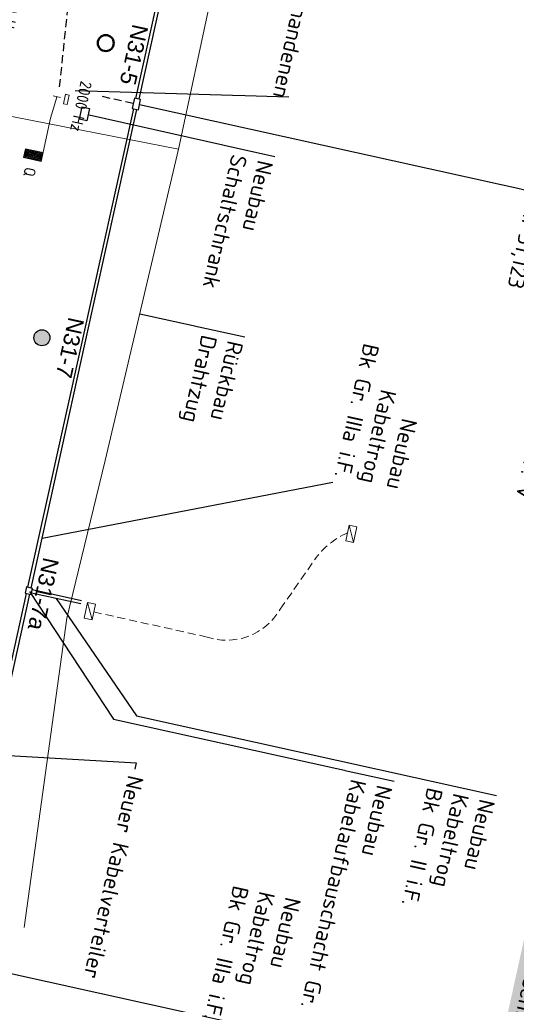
# Model space of a CAD drawing. Header units: metres. Extents: x 3425266 to 3446567, y 5432533 to 5452217.
# Tile 44 of 82: x 3435978 to 3436055, y 5439971 to 5440124. Entities that reach past the tile are written whole.
import ezdxf
from ezdxf import colors
from ezdxf.entities.mleader import LeaderData, LeaderLine
from ezdxf.enums import TextEntityAlignment as Align
from ezdxf.math import Vec2, Vec3

# ---------------------------------------------------------------- set-up
doc = ezdxf.new("R2010")
doc.units = ezdxf.units.M
doc.header["$MEASUREMENT"] = 0
doc.linetypes.add('DASHED', pattern=[0.75, 0.5, -0.25])
for name, color, linetype, lineweight in [('MC-AL_Neubau_Planung-ESTW-Landau-Kabel_ausgeschaltet_TXT', 50, 'Continuous', 25), ('MC-AL_Neubau_Planung-ESTW-Landau-Kabel_TXT', 10, 'Continuous', 25), ('MC-AL_Neubau_Planung-ESTW-Landau-OLA-Planung_LIN', 84, 'Continuous', 25), ('MC-AL_Neubau_Planung-ESTW-Landau-OLA-Planung_TXT', 84, 'Continuous', 25), ('N_KTB', 10, 'Continuous', 25), ('N_KTB Verrohrung', 10, 'DASHED', 25), ('N_KTB_Text', 10, 'Continuous', 18), ('N_Nutzung Kabeltrog', 20, 'DASHED', 25), ('R_Draht', 40, 'Continuous', 18), ('R_Draht Text', 40, 'Continuous', 18), ('R_Signale', 40, 'Continuous', 18)]:
    doc.layers.add(name, color=color, linetype=linetype, lineweight=lineweight)
doc.styles.add('Isocpeur', font='isocpeur.ttf')
doc.styles.get("Standard").update_dxf_attribs({"font": 'arial.ttf'})
doc.styles.add('TXT', font='iso8.shx')

# ---------------------------------------------------------------- blocks, each defined once
blk = doc.blocks.new('_None')

msp = doc.modelspace()

# ---------------------------------------------------------------- linework, layer by layer
at = {"layer": 'N_KTB'}
msp.add_lwpolyline([(3435979.574, 5440035.484), (3435978.597, 5440035.7), (3435978.382, 5440034.723), (3435979.358, 5440034.508), (3435979.574, 5440035.484)], dxfattribs=at)
at = {"layer": 'N_KTB', "flags": 128}
for points in [[(3435987.214, 5440033.539), (3435979.52, 5440035.24)], [(3435987.106, 5440033.051), (3435979.412, 5440034.752)]]:
    msp.add_lwpolyline(points, dxfattribs=at)
at = {"layer": 'R_Draht', "linetype": 'Continuous', "lineweight": 15}
for p, q in [((3435990.903, 5440055.415), (3435984.917, 5440030.826)), ((3435984.917, 5440030.826), (3435978.25, 5439982.592))]:
    msp.add_line(p, q, dxfattribs=at)
at = {"layer": 'R_Draht'}
for p, q in [((3435988.152, 5440033.29), (3435987.636, 5440030.844)), ((3435989.375, 5440033.032), (3435988.152, 5440033.29)), ((3435988.859, 5440030.586), (3435989.375, 5440033.032)), ((3435987.636, 5440030.844), (3435988.859, 5440030.586))]:
    msp.add_line(p, q, dxfattribs=at)
at = {"layer": 'R_Signale'}
for p, q in [((3435983.928, 5440112.008), (3435982.756, 5440112.264)), ((3435983.342, 5440112.136), (3435983.214, 5440111.55)), ((3435984.386, 5440111.058), (3435984.707, 5440112.523)), ((3435984.707, 5440112.523), (3435985.257, 5440112.403)), ((3435985.096, 5440111.67), (3435984.936, 5440110.937)), ((3435985.257, 5440112.403), (3435985.096, 5440111.67)), ((3435983.214, 5440111.55), (3435982.371, 5440108.794)), ((3435984.936, 5440110.937), (3435984.386, 5440111.058))]:
    msp.add_line(p, q, dxfattribs=at)
for points in [[(3435982.371, 5440108.794), (3435980.899, 5440102.053), (3435978.139, 5440102.656), (3435978.44, 5440104.036), (3435981.2, 5440103.433)], [(3435981.071, 5440103.35), (3435978.523, 5440103.907), (3435978.268, 5440102.739), (3435980.816, 5440102.183), (3435981.048, 5440103.244), (3435978.606, 5440103.777), (3435978.398, 5440102.822), (3435980.733, 5440102.312), (3435980.919, 5440103.161), (3435978.689, 5440103.648), (3435978.527, 5440102.905), (3435980.65, 5440102.441), (3435980.789, 5440103.078), (3435978.772, 5440103.519), (3435978.656, 5440102.988), (3435980.567, 5440102.571), (3435980.66, 5440102.995), (3435978.855, 5440103.389), (3435978.786, 5440103.071), (3435980.484, 5440102.7), (3435980.53, 5440102.912), (3435978.938, 5440103.26), (3435978.915, 5440103.154), (3435980.427, 5440102.824)]]:
    msp.add_lwpolyline(points, dxfattribs=at)

# ---------------------------------------------------------------- texts
at = {"layer": 'R_Signale', "style": 'TXT'}
for s, rotation, p in [('500 Hz', 257.78158, (3435976.303, 5440125.133)), ('Q', 258.26226, (3435979.126, 5440100.411))]:
    msp.add_text(s, height=1.8, rotation=rotation, dxfattribs=at).set_placement(p, align=Align.MIDDLE)

# ---------------------------------------------------------------- leaders
at = {"layer": 'N_KTB_Text'}
ml = msp.add_multileader_mtext('Standard', dxfattribs=at)
ml.set_content('Nutzung der vorhandenen\\P\\pq*;Gleisquerung', color=256, style='Isocpeur')
ml.set_leader_properties()
ml.set_arrow_properties(name='NONE')
ml.build(insert=Vec2(0, 0))
ml.multileader.update_dxf_attribs({"has_text_frame": 1, "text_left_attachment_type": 0, "text_right_attachment_type": 0, "dogleg_length": 0, "arrow_head_size": 0.18})
ctx = ml.context
ctx.base_point, ctx.char_height, ctx.arrow_head_size, ctx.landing_gap_size, ctx.plane_origin, ctx.plane_x_axis, ctx.plane_y_axis = Vec3(3436028.344, 5440151.941), 2.5, 0.18, 1, Vec3(3436250.617, 5440078.352), Vec3(-0.215843, -0.9764281), Vec3(0.9764281, -0.215843)
ctx.left_attachment, ctx.right_attachment = 0, 0
notes = []
notes.append((ctx, [(1, (1, 1, 0), (3436019.548, 5440112.152), (0.215843, 0.9764281), 0, [(0, [(3435986.198, 5440113.134)], 0, [])])]))
ctx.mtext.insert, ctx.mtext.text_direction, ctx.mtext.rotation, ctx.mtext.flow_direction = Vec3(3436028.128, 5440150.965), Vec3(-0.215843, -0.9764281), 4.4948339, 5
ctx.mtext.has_bg_fill, ctx.mtext.bg_color, ctx.mtext.bg_scale_factor, ctx.mtext.bg_transparency, ctx.mtext.use_window_bg_color = 1, -1027028792, 1.5, 0, 1
for ctx, leaders in notes:
    for number, flags, end, landing, length, lines in leaders:
        leader = LeaderData()
        leader.index, (leader.has_last_leader_line, leader.has_dogleg_vector, leader.attachment_direction) = number, flags
        leader.last_leader_point, leader.dogleg_vector, leader.dogleg_length = Vec3(end), Vec3(landing), length
        for number, points, colour, breaks in lines:
            line = LeaderLine()
            line.index, line.vertices, line.color, line.breaks = number, Vec3.list(points), colors.encode_raw_color(colour), breaks
            leader.lines.append(line)
        ctx.leaders.append(leader)

# ---------------------------------------------------------------- next in the draw order: linework, layer by layer
at = {"layer": 'MC-AL_Neubau_Planung-ESTW-Landau-OLA-Planung_LIN', "lineweight": 50}
msp.add_circle((3435990.982, 5440120.515), 1.249, dxfattribs=at)
at = {"layer": 'N_KTB', "flags": 128}
for points in [[(3435995.694, 5440111.883), (3436041.88, 5440321)], [(3435996.182, 5440111.775), (3436042.368, 5440320.892)], [(3435987.291, 5440073.869), (3435995.338, 5440110.271)]]:
    msp.add_lwpolyline(points, dxfattribs=at)
at = {"layer": 'N_KTB Verrohrung', "ltscale": 2.5, "flags": 128}
msp.add_lwpolyline([(3435990.4, 5440112.208), (3435995.272, 5440111.131)], dxfattribs=at)
at = {"layer": 'N_Nutzung Kabeltrog', "ltscale": 2.5}
msp.add_lwpolyline([(3435983.789, 5440113.666), (3435985.914, 5440134.209), (3435989.571, 5440151.915), (3435996.324, 5440183.048), (3435999.394, 5440195.44), (3436002.135, 5440208.14), (3436005.325, 5440222.994)], dxfattribs=at)
at = {"layer": 'R_Draht', "linetype": 'Continuous', "lineweight": 15}
for p in [(3436012.844, 5440152.97), (3435974.08, 5440109.495)]:
    msp.add_line(p, (3436002.334, 5440103.976), dxfattribs=at)

# ---------------------------------------------------------------- next in the draw order: texts
at = {"layer": 'MC-AL_Neubau_Planung-ESTW-Landau-OLA-Planung_TXT', "insert": (3435997.639, 5440123.058), "char_height": 2.5, "attachment_point": 1, "rotation": 257.53501}
msp.add_mtext_dynamic_manual_height_columns('N31-5', width=15.68388, gutter_width=1, heights=[0], dxfattribs=at)
at = {"layer": 'R_Signale', "style": 'TXT'}
msp.add_text('2000 Hz', height=1.8, rotation=257.69357, dxfattribs=at).set_placement((3435987.128, 5440110.641), align=Align.MIDDLE)

# ---------------------------------------------------------------- next in the draw order: leaders
at = {"layer": 'MC-AL_Neubau_Planung-ESTW-Landau-Kabel_ausgeschaltet_TXT'}
ml = msp.add_multileader_mtext('Standard', dxfattribs=at)
ml.set_content('Neubau\\PKabeltrog\\PBk Gr. IIIa i.F.', color=256, style='Isocpeur')
ml.set_leader_properties()
ml.set_arrow_properties(name='NONE')
ml.build(insert=Vec2(0, 0))
ml.multileader.update_dxf_attribs({"has_text_frame": 1, "text_left_attachment_type": 3, "text_right_attachment_type": 4, "dogleg_length": 0, "arrow_head_size": 0.18})
ctx = ml.context
ctx.base_point, ctx.char_height, ctx.arrow_head_size, ctx.landing_gap_size, ctx.plane_origin, ctx.plane_x_axis, ctx.plane_y_axis = Vec3(3436032.396, 5440073.259), 2.5, 0.18, 1, Vec3(3436234.54, 5440022.453), Vec3(-0.215843, -0.9764281), Vec3(0.9764281, -0.215843)
ctx.left_attachment, ctx.right_attachment, ctx.text_align_type = 3, 4, 2
notes = []
notes.append((ctx, [(0, (1, 1, 0), (3436026.426, 5440052.047), (0.215843, 0.9764281), 0, [(0, [(3435981.045, 5440043.295)], 0, [])])]))
ctx.mtext.insert, ctx.mtext.text_direction, ctx.mtext.rotation, ctx.mtext.alignment, ctx.mtext.flow_direction = Vec3(3436037.222, 5440050.685), Vec3(-0.215843, -0.9764281), 4.4948339, 3, 5
ctx.mtext.has_bg_fill, ctx.mtext.bg_color, ctx.mtext.bg_scale_factor, ctx.mtext.bg_transparency, ctx.mtext.use_window_bg_color = 1, -1027028792, 1.5, 0, 1
ml = msp.add_multileader_mtext('Standard', dxfattribs=at)
ml.set_content('Neubau\\PKabeltrog\\PBk Gr. IIIa i.F.', color=256, style='Isocpeur')
ml.set_leader_properties()
ml.set_arrow_properties(name='NONE')
ml.build(insert=Vec2(0, 0))
ml.multileader.update_dxf_attribs({"has_text_frame": 1, "text_left_attachment_type": 0, "text_right_attachment_type": 0, "dogleg_length": 0, "arrow_head_size": 0.18})
ctx = ml.context
ctx.base_point, ctx.char_height, ctx.arrow_head_size, ctx.landing_gap_size, ctx.plane_origin, ctx.plane_x_axis, ctx.plane_y_axis = Vec3(3436021.694, 5439987.916), 2.5, 0.18, 1, Vec3(3436232.697, 5439932.382), Vec3(-0.215843, -0.9764281), Vec3(0.9764281, -0.215843)
ctx.left_attachment, ctx.right_attachment = 0, 0
notes.append((ctx, [(0, (1, 1, 0), (3436016.946, 5439966.434), (0.215843, 0.9764281), 0, [(0, [(3435966.56, 5439977.572)], 0, [])])]))
ctx.mtext.insert, ctx.mtext.text_direction, ctx.mtext.rotation, ctx.mtext.flow_direction = Vec3(3436021.478, 5439986.939), Vec3(-0.215843, -0.9764281), 4.4948339, 5
ctx.mtext.has_bg_fill, ctx.mtext.bg_color, ctx.mtext.bg_scale_factor, ctx.mtext.bg_transparency, ctx.mtext.use_window_bg_color = 1, -1027028792, 1.5, 0, 1
for ctx, leaders in notes:
    for number, flags, end, landing, length, lines in leaders:
        leader = LeaderData()
        leader.index, (leader.has_last_leader_line, leader.has_dogleg_vector, leader.attachment_direction) = number, flags
        leader.last_leader_point, leader.dogleg_vector, leader.dogleg_length = Vec3(end), Vec3(landing), length
        for number, points, colour, breaks in lines:
            line = LeaderLine()
            line.index, line.vertices, line.color, line.breaks = number, Vec3.list(points), colors.encode_raw_color(colour), breaks
            leader.lines.append(line)
        ctx.leaders.append(leader)

# ---------------------------------------------------------------- next in the draw order: hatches: boundary and pattern name
at = {"layer": 'MC-AL_Neubau_Planung-ESTW-Landau-OLA-Planung_LIN'}
h = msp.add_hatch(color=256, dxfattribs=at)
h.dxf.hatch_style = 1
edge = h.paths.add_edge_path()
edge.add_arc((3435981.024, 5440074.561), 1.249, 0, 360)

# ---------------------------------------------------------------- next in the draw order: linework, layer by layer
msp.add_circle((3435981.024, 5440074.561), 1.249, dxfattribs=at)
at = {"layer": 'N_KTB', "flags": 128}
for points in [[(3435978.842, 5440035.646), (3435987.291, 5440073.869)], [(3435979.33, 5440035.538), (3435987.779, 5440073.761)]]:
    msp.add_lwpolyline(points, dxfattribs=at)
at = {"layer": 'R_Draht', "linetype": 'Continuous', "lineweight": 15}
msp.add_line((3436002.334, 5440103.976), (3435990.903, 5440055.415), dxfattribs=at)
at = {"layer": 'R_Draht', "linetype": 'DASHED', "ltscale": 2.5}
msp.add_lwpolyline([(3435989.116, 5440031.803), (3436006.569, 5440027.945, 0.3615976), (3436018.202, 5440032.239), (3436023.584, 5440039.965, -0.137193), (3436028.682, 5440044.122)], format="xyb", dxfattribs=at)
at = {"layer": 'R_Draht'}
msp.add_lwpolyline([(3436030.163, 5440045.087), (3436029.647, 5440042.641), (3436028.424, 5440042.899), (3436028.938, 5440045.333)], close=True, dxfattribs=at)
msp.add_lwpolyline([(3436028.948, 5440045.331), (3436029.647, 5440042.641)], dxfattribs=at)

# ---------------------------------------------------------------- next in the draw order: texts
at = {"layer": 'MC-AL_Neubau_Planung-ESTW-Landau-OLA-Planung_TXT', "insert": (3435987.641, 5440077.372), "char_height": 2.5, "attachment_point": 1, "rotation": 257.53501}
msp.add_mtext_dynamic_manual_height_columns('N31-7', width=15.68388, gutter_width=1, heights=[0], dxfattribs=at)

# ---------------------------------------------------------------- next in the draw order: leaders
at = {"layer": 'MC-AL_Neubau_Planung-ESTW-Landau-Kabel_ausgeschaltet_TXT'}
ml = msp.add_multileader_mtext('Standard', dxfattribs=at)
ml.set_content('Neubau\\PKabelaufbauschacht Gr. V', color=256, style='Isocpeur')
ml.set_leader_properties()
ml.set_arrow_properties(name='NONE')
ml.build(insert=Vec2(0, 0))
ml.multileader.update_dxf_attribs({"has_text_frame": 1, "text_left_attachment_type": 0, "text_right_attachment_type": 0, "dogleg_length": 0, "arrow_head_size": 0.18})
ctx = ml.context
ctx.base_point, ctx.char_height, ctx.arrow_head_size, ctx.landing_gap_size, ctx.plane_origin, ctx.plane_x_axis, ctx.plane_y_axis = Vec3(3436035.963, 5440005.404), 2.5, 0.18, 1, Vec3(3436390.229, 5439983.711), Vec3(-0.215843, -0.9764281), Vec3(0.9764281, -0.215843)
ctx.left_attachment, ctx.right_attachment = 0, 0
notes = []
notes.append((ctx, [(0, (1, 1, 0), (3436035.963, 5440005.404), (-0.215843, -0.9764281), 0, [(0, [(3435979.091, 5440035.016), (3435992.173, 5440015.096)], 0, [])])]))
ctx.mtext.insert, ctx.mtext.text_direction, ctx.mtext.rotation, ctx.mtext.flow_direction = Vec3(3436035.748, 5440004.428), Vec3(-0.215843, -0.9764281), 4.4948339, 5
ctx.mtext.has_bg_fill, ctx.mtext.bg_color, ctx.mtext.bg_scale_factor, ctx.mtext.bg_transparency, ctx.mtext.use_window_bg_color = 1, -1027028792, 1.5, 0, 1
at = {"layer": 'R_Draht Text'}
ml = msp.add_multileader_mtext('Standard', dxfattribs=at)
ml.set_content('Rückbau\\PDrahtzug', color=256, style='Isocpeur')
ml.set_leader_properties()
ml.set_arrow_properties(name='NONE')
ml.build(insert=Vec2(0, 0))
ml.multileader.update_dxf_attribs({"has_text_frame": 1, "text_left_attachment_type": 0, "text_right_attachment_type": 0, "dogleg_length": 0, "arrow_head_size": 0.18})
ctx = ml.context
ctx.base_point, ctx.char_height, ctx.arrow_head_size, ctx.landing_gap_size, ctx.plane_origin, ctx.plane_x_axis, ctx.plane_y_axis = Vec3(3436012.678, 5440074.69), 2.5, 0.18, 1, Vec3(3435922.086, 5440082.698), Vec3(-0.215843, -0.9764281), Vec3(0.9764281, -0.215843)
ctx.left_attachment, ctx.right_attachment = 0, 0
notes.append((ctx, [(1, (1, 1, 0), (3436012.678, 5440074.69), (0.7838916, -0.6208977), 0, [(0, [(3435996.293, 5440078.312)], 0, [])])]))
ctx.mtext.insert, ctx.mtext.text_direction, ctx.mtext.rotation, ctx.mtext.flow_direction = Vec3(3436012.463, 5440073.714), Vec3(-0.215843, -0.9764281), 4.4948339, 5
ctx.mtext.has_bg_fill, ctx.mtext.bg_color, ctx.mtext.bg_scale_factor, ctx.mtext.bg_transparency, ctx.mtext.use_window_bg_color = 1, -1027028792, 1.5, 0, 1
for ctx, leaders in notes:
    for number, flags, end, landing, length, lines in leaders:
        leader = LeaderData()
        leader.index, (leader.has_last_leader_line, leader.has_dogleg_vector, leader.attachment_direction) = number, flags
        leader.last_leader_point, leader.dogleg_vector, leader.dogleg_length = Vec3(end), Vec3(landing), length
        for number, points, colour, breaks in lines:
            line = LeaderLine()
            line.index, line.vertices, line.color, line.breaks = number, Vec3.list(points), colors.encode_raw_color(colour), breaks
            leader.lines.append(line)
        ctx.leaders.append(leader)

# ---------------------------------------------------------------- next in the draw order: linework, layer by layer
at = {"layer": 'N_KTB', "flags": 128}
for points in [[(3435972.868, 5440008.625), (3435978.626, 5440034.67)], [(3435973.357, 5440008.517), (3435979.114, 5440034.562)]]:
    msp.add_lwpolyline(points, dxfattribs=at)

# ---------------------------------------------------------------- next in the draw order: leaders
at = {"layer": 'MC-AL_Neubau_Planung-ESTW-Landau-Kabel_ausgeschaltet_TXT'}
ml = msp.add_multileader_mtext('Standard', dxfattribs=at)
ml.set_content('Neubau\\PGleisquerung\\Pmit Kabelaufbauschacht Gr. V\\P4 x DN 100\\Pkm 31,123', color=256, style='Isocpeur')
ml.set_leader_properties()
ml.set_arrow_properties(name='NONE')
ml.build(insert=Vec2(0, 0))
ml.multileader.update_dxf_attribs({"has_text_frame": 1, "text_left_attachment_type": 0, "text_right_attachment_type": 0, "dogleg_length": 0, "arrow_head_size": 0.18})
ctx = ml.context
ctx.base_point, ctx.char_height, ctx.arrow_head_size, ctx.landing_gap_size, ctx.plane_origin, ctx.plane_x_axis, ctx.plane_y_axis = Vec3(3436075.651, 5440093.363), 2.5, 0.18, 1, Vec3(3436259.418, 5440008.794), Vec3(-0.215843, -0.9764281), Vec3(0.9764281, -0.215843)
ctx.left_attachment, ctx.right_attachment = 0, 0
notes = []
notes.append((ctx, [(0, (1, 1, 0), (3436075.651, 5440093.363), (-0.215843, -0.9764281), 0, [(0, [(3435996.248, 5440110.915)], 0, [])])]))
ctx.mtext.insert, ctx.mtext.text_direction, ctx.mtext.rotation, ctx.mtext.flow_direction = Vec3(3436075.435, 5440092.386), Vec3(-0.215843, -0.9764281), 4.4948339, 5
ctx.mtext.has_bg_fill, ctx.mtext.bg_color, ctx.mtext.bg_scale_factor, ctx.mtext.bg_transparency, ctx.mtext.use_window_bg_color = 1, -1027028792, 1.5, 0, 1
ml = msp.add_multileader_mtext('Standard', dxfattribs=at)
ml.set_content('Neubau\\PKabeltrog\\PBk Gr. II i.F.', color=256, style='Isocpeur')
ml.set_leader_properties()
ml.set_arrow_properties(name='NONE')
ml.build(insert=Vec2(0, 0))
ml.multileader.update_dxf_attribs({"has_text_frame": 1, "text_left_attachment_type": 0, "text_right_attachment_type": 0, "dogleg_length": 0, "arrow_head_size": 0.18})
ctx = ml.context
ctx.base_point, ctx.char_height, ctx.arrow_head_size, ctx.landing_gap_size, ctx.plane_origin, ctx.plane_x_axis, ctx.plane_y_axis = Vec3(3436051.963, 5440003.206), 2.5, 0.18, 1, Vec3(3436394.397, 5439982.597), Vec3(-0.215843, -0.9764281), Vec3(0.9764281, -0.215843)
ctx.left_attachment, ctx.right_attachment = 0, 0
notes.append((ctx, [(0, (1, 1, 0), (3436051.963, 5440003.206), (-0.215843, -0.9764281), 0, [(0, [(3435983.259, 5440033.901), (3435995.768, 5440015.629)], 0, [])])]))
ctx.mtext.insert, ctx.mtext.text_direction, ctx.mtext.rotation, ctx.mtext.flow_direction = Vec3(3436051.748, 5440002.23), Vec3(-0.215843, -0.9764281), 4.4948339, 5
ctx.mtext.has_bg_fill, ctx.mtext.bg_color, ctx.mtext.bg_scale_factor, ctx.mtext.bg_transparency, ctx.mtext.use_window_bg_color = 1, -1027028792, 1.5, 0, 1
for ctx, leaders in notes:
    for number, flags, end, landing, length, lines in leaders:
        leader = LeaderData()
        leader.index, (leader.has_last_leader_line, leader.has_dogleg_vector, leader.attachment_direction) = number, flags
        leader.last_leader_point, leader.dogleg_vector, leader.dogleg_length = Vec3(end), Vec3(landing), length
        for number, points, colour, breaks in lines:
            line = LeaderLine()
            line.index, line.vertices, line.color, line.breaks = number, Vec3.list(points), colors.encode_raw_color(colour), breaks
            leader.lines.append(line)
        ctx.leaders.append(leader)

# ---------------------------------------------------------------- next in the draw order: linework, layer by layer
at = {"layer": 'N_KTB', "flags": 128}
msp.add_lwpolyline([(3435995.45, 5440111.937), (3435995.094, 5440110.325), (3435996.07, 5440110.11), (3435996.426, 5440111.721), (3435995.45, 5440111.937)], close=True, dxfattribs=at)
msp.add_lwpolyline([(3435987.779, 5440073.761), (3435995.826, 5440110.164)], dxfattribs=at)
at = {"layer": 'R_Draht'}
msp.add_lwpolyline([(3435988.859, 5440030.586), (3435988.152, 5440033.29)], dxfattribs=at)

# ---------------------------------------------------------------- next in the draw order: texts
at = {"layer": 'MC-AL_Neubau_Planung-ESTW-Landau-OLA-Planung_TXT', "insert": (3435983.715, 5440039.91), "char_height": 2.5, "attachment_point": 1, "rotation": 257.53501}
msp.add_mtext_dynamic_manual_height_columns('N31-7a', width=15.68388, gutter_width=1, heights=[0], dxfattribs=at)

# ---------------------------------------------------------------- next in the draw order: leaders
at = {"layer": 'MC-AL_Neubau_Planung-ESTW-Landau-Kabel_TXT'}
ml = msp.add_multileader_mtext('Standard', dxfattribs=at)
ml.set_content('\\pxsm1;Hinweis:\\P\\ps*;{\\H0.91667x;Die Lage Trafostation inkl. Zuleitungen ist fix. \\PDas Projekt Akkuzug muss die Planung der \\PKabeltrassen in den Konfliktbereichen anpassen. }', color=256)
ml.set_leader_properties()
ml.build(insert=Vec2(0, 0))
ml.multileader.update_dxf_attribs({"has_text_frame": 1, "text_left_attachment_type": 2, "text_right_attachment_type": 2, "dogleg_length": 2, "arrow_head_size": 2})
ctx = ml.context
ctx.base_point, ctx.char_height, ctx.arrow_head_size, ctx.landing_gap_size, ctx.plane_origin, ctx.plane_x_axis, ctx.plane_y_axis = Vec3(3436076.64, 5440036.48), 2.5, 2, 1.25, Vec3(3436018.089, 5439898.203), Vec3(-0.215843, -0.9764281), Vec3(0.9764281, -0.215843)
ctx.left_attachment, ctx.right_attachment = 2, 2
notes = []
notes.append((ctx, [(1, (1, 1, 0), (3436060.978, 5439965.627), (0.215843, 0.9764281), 2, [(0, [(3435995.526, 5439953.72)], 0, [])])]))
ctx.mtext.insert, ctx.mtext.text_direction, ctx.mtext.rotation, ctx.mtext.flow_direction = Vec3(3436083.656, 5440033.649), Vec3(-0.215843, -0.9764281), 4.4948339, 5
ctx.mtext.has_bg_fill, ctx.mtext.bg_color, ctx.mtext.bg_scale_factor, ctx.mtext.bg_transparency, ctx.mtext.use_window_bg_color = 1, -1023410136, 1.5, 0, 0
for ctx, leaders in notes:
    for number, flags, end, landing, length, lines in leaders:
        leader = LeaderData()
        leader.index, (leader.has_last_leader_line, leader.has_dogleg_vector, leader.attachment_direction) = number, flags
        leader.last_leader_point, leader.dogleg_vector, leader.dogleg_length = Vec3(end), Vec3(landing), length
        for number, points, colour, breaks in lines:
            line = LeaderLine()
            line.index, line.vertices, line.color, line.breaks = number, Vec3.list(points), colors.encode_raw_color(colour), breaks
            leader.lines.append(line)
        ctx.leaders.append(leader)

# ---------------------------------------------------------------- next in the draw order: leaders
at = {"layer": 'MC-AL_Neubau_Planung-ESTW-Landau-Kabel_ausgeschaltet_TXT'}
ml = msp.add_multileader_mtext('Standard', dxfattribs=at)
ml.set_content('Neubau\\PSchaltschrank', color=256, style='Isocpeur')
ml.set_leader_properties()
ml.set_arrow_properties(name='NONE')
ml.build(insert=Vec2(0, 0))
ml.multileader.update_dxf_attribs({"has_text_frame": 1, "text_left_attachment_type": 0, "text_right_attachment_type": 0, "dogleg_length": 0, "arrow_head_size": 0.18})
ctx = ml.context
ctx.base_point, ctx.char_height, ctx.arrow_head_size, ctx.landing_gap_size, ctx.plane_origin, ctx.plane_x_axis, ctx.plane_y_axis = Vec3(3436017.361, 5440102.833), 2.5, 0.18, 1, Vec3(3436142.697, 5440058.462), Vec3(-0.215843, -0.9764281), Vec3(0.9764281, -0.215843)
ctx.left_attachment, ctx.right_attachment = 0, 0
notes = []
notes.append((ctx, [(0, (1, 1, 0), (3436017.361, 5440102.833), (-0.215843, -0.9764281), 0, [(0, [(3435988.41, 5440109.347)], 0, [])])]))
ctx.mtext.insert, ctx.mtext.text_direction, ctx.mtext.rotation, ctx.mtext.flow_direction = Vec3(3436017.145, 5440101.857), Vec3(-0.215843, -0.9764281), 4.4948339, 5
ctx.mtext.has_bg_fill, ctx.mtext.bg_color, ctx.mtext.bg_scale_factor, ctx.mtext.bg_transparency, ctx.mtext.use_window_bg_color = 1, -1027028792, 1.5, 0, 1
at = {"layer": 'N_KTB_Text'}
ml = msp.add_multileader_mtext('Standard', dxfattribs=at)
ml.set_content('\\pxsm1;{\\fISOCPEUR|b0|i0|c0|p34;Neuer Kabelverteiler}', color=256, style='Isocpeur')
ml.set_leader_properties()
ml.build(insert=Vec2(0, 0))
ml.multileader.update_dxf_attribs({"has_text_frame": 1, "text_left_attachment_type": 2, "text_right_attachment_type": 2, "dogleg_length": 1, "arrow_head_size": 0.18})
ctx = ml.context
ctx.base_point, ctx.char_height, ctx.arrow_head_size, ctx.landing_gap_size, ctx.plane_origin, ctx.plane_x_axis, ctx.plane_y_axis = Vec3(3435995.516, 5440007.277), 2.5, 0.18, 1, Vec3(3435956.268, 5439959.229), Vec3(-0.215843, -0.9764281), Vec3(0.9764281, -0.215843)
ctx.left_attachment, ctx.right_attachment = 2, 2
notes.append((ctx, [(0, (1, 1, 0), (3435995.732, 5440008.254), (-0.215843, -0.9764281), 1, [(0, [(3435954.924, 5440010.596)], 0, [])])]))
ctx.mtext.insert, ctx.mtext.text_direction, ctx.mtext.rotation, ctx.mtext.flow_direction = Vec3(3435996.928, 5440005.941), Vec3(-0.215843, -0.9764281), 4.4948339, 5
ctx.mtext.has_bg_fill, ctx.mtext.bg_color, ctx.mtext.bg_scale_factor, ctx.mtext.bg_transparency, ctx.mtext.use_window_bg_color = 1, -1027028792, 1.5, 0, 1
for ctx, leaders in notes:
    for number, flags, end, landing, length, lines in leaders:
        leader = LeaderData()
        leader.index, (leader.has_last_leader_line, leader.has_dogleg_vector, leader.attachment_direction) = number, flags
        leader.last_leader_point, leader.dogleg_vector, leader.dogleg_length = Vec3(end), Vec3(landing), length
        for number, points, colour, breaks in lines:
            line = LeaderLine()
            line.index, line.vertices, line.color, line.breaks = number, Vec3.list(points), colors.encode_raw_color(colour), breaks
            leader.lines.append(line)
        ctx.leaders.append(leader)

# ---------------------------------------------------------------- next in the draw order: linework, layer by layer
at = {"layer": 'N_KTB', "flags": 128}
msp.add_lwpolyline([(3435988.421, 5440110.3), (3435988.004, 5440108.399), (3435986.86, 5440108.65), (3435987.276, 5440110.551)], close=True, dxfattribs=at)

doc.saveas('drawing.dxf')
